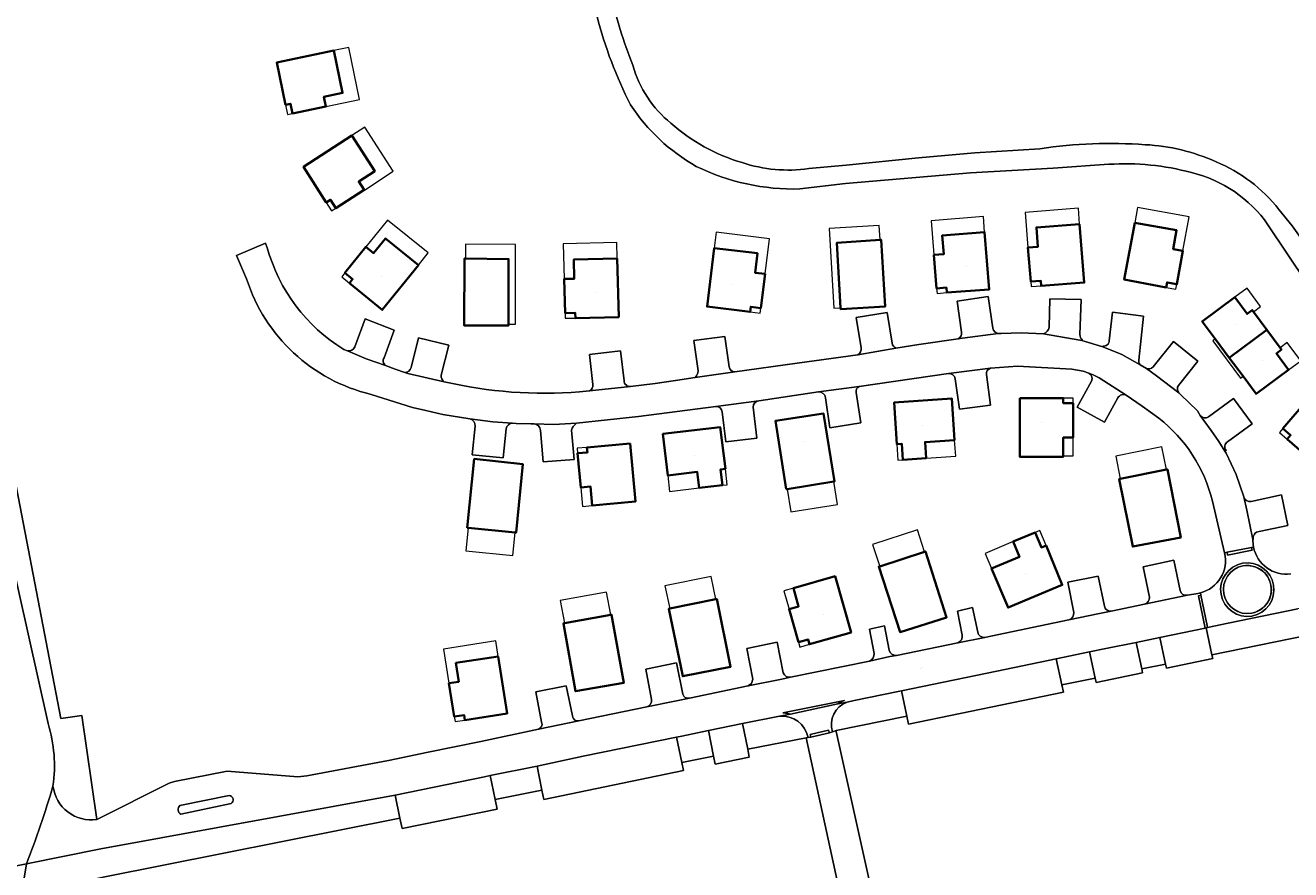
# Model space of a CAD drawing. Header units: metres. Extents: x 200176 to 205485, y 394066 to 399855.
# Tile 199 of 230: x 201461 to 201666, y 398154 to 398291. Entities that reach past the tile are written whole.
import ezdxf
from ezdxf.enums import TextEntityAlignment as Align

# ---------------------------------------------------------------- set-up
doc = ezdxf.new("R2010")
doc.units = ezdxf.units.M
for name, color, linetype, lineweight in [('B-WE-OG-BEBOUWING-GV', 7, 'Continuous', 35), ('B-WE-OG-BEBOUWING-T18', 10, 'Continuous', 18), ('B-WE-OG-BEBOUWING_LUIFEL-GV', 7, 'Continuous', 18), ('B-WE-OG-TERREIN_CULTUURSCHEIDING-GV', 7, 'Continuous', 18), ('B-WE-OG-TERREIN_ERF-GV', 7, 'Continuous', 18), ('B-WE-OG-TOPOGRAFIE-T18', 10, 'Continuous', 18), ('B-WE-OG-WATER-GV', 130, 'Continuous', 18), ('B-WE-OG-WATER_SLOOT-GV', 120, 'Continuous', 18), ('B-WE-OG-WEG-GV', 7, 'Continuous', 18), ('B-WE-VH-GOOT-G', 170, 'Continuous', 18), ('B-WE-VH-VERHARDING_ASFALT-GV', 252, 'Continuous', 18), ('B-WE-VH-VERHARDING_FUNDERING_ZAND-GV', 7, 'Continuous', 18), ('B-WE-VH-VERHARDING_SIERBESTRATING-GV', 252, 'Continuous', 18), ('B-WE-VH-VERHARDING_STRAATBAKSTEEN-GV', 252, 'Continuous', 18)]:
    doc.layers.add(name, color=color, linetype=linetype, lineweight=lineweight)
doc.styles.add('NLCS-ISO-M20-T18', font='NLCS-ISO.ttf', dxfattribs={"height": 0.036})

msp = doc.modelspace()

# ---------------------------------------------------------------- linework, layer by layer
at = {"layer": 'B-WE-OG-BEBOUWING-GV', "flags": 128}
for points in [[(201503.033, 398278.178), (201503.816, 398278.341), (201504.142, 398276.775), (201509.581, 398277.905), (201509.25, 398279.49), (201512.268, 398280.102), (201510.877, 398286.965), (201501.615, 398285.027)], [(201513.784, 398273.198), (201505.953, 398268.138), (201509.63, 398262.354), (201510.31, 398262.793), (201511.178, 398261.449), (201515.769, 398264.413), (201514.887, 398265.747), (201517.489, 398267.414)], [(201608.092, 398253.848), (201608.534, 398248.433), (201610.129, 398248.554), (201610.19, 398247.745), (201617.047, 398248.262), (201616.307, 398257.554), (201609.452, 398257.027), (201609.689, 398253.971)], [(201631.705, 398258.845), (201624.709, 398258.307), (201624.951, 398255.188), (201623.321, 398255.063), (201623.772, 398249.537), (201625.4, 398249.66), (201625.462, 398248.835), (201632.46, 398249.362)], [(201640.62, 398259.076), (201638.941, 398249.848), (201645.728, 398248.597), (201645.877, 398249.404), (201647.451, 398249.114), (201648.449, 398254.501), (201646.865, 398254.787), (201647.417, 398257.848)], [(201524.567, 398252.211), (201519.226, 398256.54), (201517.297, 398254.158), (201516.053, 398255.166), (201512.652, 398250.93), (201513.893, 398249.921), (201513.382, 398249.292), (201518.717, 398244.954)], [(201592.972, 398245.264), (201592.983, 398245.083), (201600.182, 398245.495), (201599.536, 398256.301), (201599.37, 398256.29), (201592.376, 398255.826)], [(201580.736, 398250.78), (201579.108, 398250.978), (201579.491, 398254.122), (201572.508, 398254.972), (201571.342, 398245.493), (201578.316, 398244.618), (201578.42, 398245.447), (201580.037, 398245.245)], [(201539.183, 398242.612), (201539.185, 398253.19), (201532.176, 398253.261), (201532.009, 398253.262), (201531.971, 398242.437), (201539.182, 398242.43)], [(201556.769, 398253.289), (201549.748, 398253.123), (201549.823, 398249.993), (201548.188, 398249.954), (201548.344, 398244.406), (201549.978, 398244.443), (201549.997, 398243.615), (201557.02, 398243.77)], [(201655.941, 398237.201), (201662.036, 398241.719), (201659.873, 398244.637), (201659.665, 398244.918), (201658.831, 398244.301), (201656.836, 398246.992), (201651.574, 398243.091), (201653.677, 398240.255)], [(201655.941, 398237.201), (201658.177, 398234.184), (201660.298, 398231.323), (201665.568, 398235.208), (201663.573, 398237.899), (201664.409, 398238.518), (201664.2, 398238.799), (201662.036, 398241.719)], [(201668.252, 398229.923), (201664.637, 398225.709), (201665.871, 398224.637), (201665.328, 398224.012), (201670.634, 398219.402), (201676.851, 398226.621), (201671.539, 398231.221), (201669.489, 398228.852)], [(201603.039, 398220.661), (201606.831, 398220.91), (201606.66, 398223.524), (201611.449, 398223.839), (201611.007, 398230.574), (201601.677, 398229.962), (201602.071, 398223.203), (201602.869, 398223.255)], [(201622.012, 398230.647), (201622.01, 398221.147), (201629.05, 398221.145), (201629.05, 398221.284), (201629.051, 398224.245), (201630.651, 398224.245), (201630.652, 398229.845), (201629.052, 398229.845), (201629.052, 398230.645)], [(201584.16, 398215.869), (201584.318, 398215.895), (201591.85, 398217.114), (201592.008, 398217.14), (201590.226, 398228.146), (201582.41, 398226.958)], [(201570.042, 398216.084), (201573.817, 398216.523), (201573.517, 398219.105), (201574.311, 398219.198), (201573.48, 398225.917), (201564.192, 398224.837), (201564.972, 398218.132), (201569.74, 398218.687)], [(201558.847, 398223.319), (201551.868, 398222.666), (201551.943, 398221.86), (201550.34, 398221.71), (201550.858, 398216.164), (201552.451, 398216.313), (201552.738, 398213.247), (201559.747, 398213.901)], [(201532.469, 398209.639), (201532.629, 398209.623), (201540.223, 398208.881), (201540.382, 398208.866), (201541.466, 398219.963), (201533.605, 398220.807)], [(201645.763, 398219.061), (201638.282, 398217.562), (201638.125, 398217.53), (201640.316, 398206.598), (201648.082, 398208.077), (201645.92, 398219.093)], [(201624.479, 398208.88), (201620.915, 398207.383), (201621.947, 398204.925), (201617.445, 398203.035), (201620.103, 398196.703), (201628.873, 398200.386), (201626.254, 398206.756), (201625.503, 398206.441)], [(201599.317, 398203.383), (201599.165, 398203.334), (201602.615, 398192.731), (201610.156, 398195.105), (201606.724, 398205.794), (201606.572, 398205.744)], [(201586.154, 398191.088), (201587.702, 398191.53), (201587.925, 398190.752), (201594.665, 398192.678), (201592.084, 398201.779), (201585.315, 398199.845), (201586.162, 398196.883), (201584.623, 398196.444)], [(201572.904, 398198.109), (201572.747, 398198.076), (201565.276, 398196.528), (201565.119, 398196.496), (201567.381, 398185.578), (201575.138, 398187.108)], [(201548.207, 398194.153), (201548.05, 398194.124), (201550.032, 398183.152), (201557.825, 398184.482), (201555.873, 398195.537), (201555.716, 398195.509)], [(201537.48, 398188.783), (201530.64, 398187.733), (201531.109, 398184.683), (201529.516, 398184.439), (201530.371, 398179.037), (201531.962, 398179.279), (201532.085, 398178.473), (201538.929, 398179.512)]]:
    msp.add_lwpolyline(points, close=True, dxfattribs=at)
at = {"layer": 'B-WE-OG-BEBOUWING_LUIFEL-GV', "flags": 128}
for points in [[(201509.581, 398277.905), (201515.003, 398279.036), (201513.268, 398287.461), (201510.877, 398286.965), (201512.268, 398280.102), (201509.25, 398279.49)], [(201504.142, 398276.775), (201503.816, 398278.341), (201503.033, 398278.178), (201503.357, 398276.612)], [(201515.769, 398264.413), (201515.804, 398264.363), (201520.461, 398267.442), (201515.884, 398274.554), (201513.784, 398273.198), (201517.489, 398267.414), (201514.887, 398265.747)], [(201509.63, 398262.354), (201510.488, 398261.003), (201511.178, 398261.449), (201510.31, 398262.793)], [(201648.449, 398254.501), (201649.475, 398260.041), (201641.071, 398261.552), (201640.62, 398259.076), (201647.417, 398257.848), (201646.865, 398254.787)], [(201524.567, 398252.211), (201526.156, 398254.182), (201519.533, 398259.499), (201516.053, 398255.166), (201517.297, 398254.158), (201519.226, 398256.54)], [(201608.092, 398253.848), (201609.689, 398253.971), (201609.452, 398257.027), (201616.307, 398257.554), (201616.106, 398260.078), (201607.641, 398259.387)], [(201631.705, 398258.845), (201631.5, 398261.421), (201622.861, 398260.716), (201623.321, 398255.063), (201624.951, 398255.188), (201624.709, 398258.307)], [(201580.736, 398250.78), (201581.454, 398256.473), (201572.821, 398257.516), (201572.508, 398254.972), (201579.491, 398254.122), (201579.108, 398250.978)], [(201592.972, 398245.264), (201592.376, 398255.826), (201599.37, 398256.29), (201599.244, 398258.637), (201591.117, 398258.12), (201591.881, 398245.203)], [(201539.183, 398242.612), (201540.276, 398242.611), (201540.313, 398255.551), (201532.17, 398255.611), (201532.176, 398253.261), (201539.185, 398253.19)], [(201548.188, 398249.954), (201549.823, 398249.993), (201549.748, 398253.123), (201556.769, 398253.289), (201556.702, 398255.875), (201548.028, 398255.629)], [(201512.652, 398250.93), (201512.141, 398250.302), (201513.382, 398249.292), (201513.893, 398249.921)], [(201625.462, 398248.835), (201625.4, 398249.66), (201623.772, 398249.537), (201623.834, 398248.713)], [(201647.451, 398249.114), (201645.877, 398249.404), (201645.728, 398248.597), (201647.302, 398248.308)], [(201610.19, 398247.745), (201610.129, 398248.554), (201608.534, 398248.433), (201608.594, 398247.626)], [(201659.873, 398244.637), (201661.024, 398245.49), (201658.821, 398248.463), (201656.836, 398246.992), (201658.831, 398244.301), (201659.665, 398244.918)], [(201580.037, 398245.245), (201578.42, 398245.447), (201578.316, 398244.618), (201579.932, 398244.417)], [(201549.997, 398243.615), (201549.978, 398244.443), (201548.344, 398244.406), (201548.362, 398243.58)], [(201653.677, 398240.255), (201653.258, 398239.945), (201657.772, 398233.884), (201658.177, 398234.184), (201655.941, 398237.201)], [(201665.568, 398235.208), (201667.553, 398236.679), (201665.349, 398239.651), (201664.2, 398238.799), (201664.409, 398238.518), (201663.573, 398237.899)], [(201629.052, 398230.645), (201629.052, 398229.845), (201630.652, 398229.845), (201630.652, 398230.645)], [(201665.328, 398224.012), (201665.871, 398224.637), (201664.637, 398225.709), (201664.094, 398225.085)], [(201551.868, 398222.666), (201550.264, 398222.517), (201550.34, 398221.71), (201551.943, 398221.86)], [(201602.071, 398223.203), (201602.241, 398220.609), (201603.039, 398220.661), (201602.869, 398223.255)], [(201606.831, 398220.91), (201611.621, 398221.224), (201611.449, 398223.839), (201606.66, 398223.524)], [(201629.05, 398221.284), (201630.65, 398221.284), (201630.651, 398224.245), (201629.051, 398224.245)], [(201638.282, 398217.562), (201645.763, 398219.061), (201645.026, 398222.738), (201637.545, 398221.239)], [(201570.042, 398216.084), (201569.74, 398218.687), (201564.972, 398218.132), (201565.274, 398215.53)], [(201574.311, 398219.198), (201573.517, 398219.105), (201573.817, 398216.523), (201574.612, 398216.615)], [(201584.318, 398215.895), (201584.917, 398212.193), (201592.449, 398213.412), (201591.85, 398217.114)], [(201552.738, 398213.247), (201552.451, 398216.313), (201550.858, 398216.164), (201551.144, 398213.098)], [(201540.223, 398208.881), (201532.629, 398209.623), (201532.264, 398205.891), (201539.858, 398205.149)], [(201599.317, 398203.383), (201606.572, 398205.744), (201605.412, 398209.31), (201598.156, 398206.949)], [(201626.254, 398206.756), (201625.23, 398209.195), (201624.479, 398208.88), (201625.503, 398206.441)], [(201617.445, 398203.035), (201621.947, 398204.925), (201620.915, 398207.383), (201616.413, 398205.492)], [(201565.276, 398196.528), (201572.747, 398198.076), (201571.986, 398201.749), (201564.515, 398200.2)], [(201548.207, 398194.153), (201555.716, 398195.509), (201555.049, 398199.199), (201547.541, 398197.843)], [(201585.315, 398199.845), (201583.777, 398199.405), (201584.623, 398196.444), (201586.162, 398196.883)], [(201537.48, 398188.783), (201537.087, 398191.301), (201528.643, 398189.964), (201529.516, 398184.439), (201531.109, 398184.683), (201530.64, 398187.733)], [(201587.925, 398190.752), (201587.702, 398191.53), (201586.154, 398191.088), (201586.377, 398190.309)], [(201530.371, 398179.037), (201530.493, 398178.232), (201532.085, 398178.473), (201531.962, 398179.279)]]:
    msp.add_lwpolyline(points, close=True, dxfattribs=at)
at = {"layer": 'B-WE-OG-TERREIN_CULTUURSCHEIDING-GV', "flags": 128}
msp.add_lwpolyline([(201671.126, 398192.691), (201653.133, 398189.064), (201653.262, 398188.443), (201645.76, 398186.903), (201645.623, 398187.55), (201641.766, 398186.772), (201641.903, 398186.128), (201634.358, 398184.561), (201634.214, 398185.25), (201628.817, 398184.162), (201629.069, 398182.992), (201603.95, 398177.812), (201603.688, 398179.097), (201592.261, 398176.793), (201592.265, 398176.615), (201601.226, 398136.287)], dxfattribs=at)
at = {"layer": 'B-WE-OG-TERREIN_ERF-GV', "flags": 128}
for points in [[(201609.529, 398343.695), (201620.912, 398353.963), (201590.54, 398400.895), (201560.981, 398391.569), (201530.646, 398383.172), (201503.93, 398375.776), (201438.644, 398357.054), (201432.489, 398351.363), (201429.666, 398343.234), (201446.728, 398279.66), (201452.626, 398261.819), (201456.843, 398229.631), (201466.622, 398178.726), (201470.037, 398179.208), (201472.451, 398162.351), (201484.2, 398168.22), (201485.035, 398168.513), (201493.576, 398170.215), (201505.034, 398169.248), (201506.472, 398169.413), (201519.691, 398171.936), (201526.162, 398173.264), (201534.672, 398175.011), (201544.021, 398177.011)], [(201636.433, 398268.542), (201627.409, 398267.89), (201614.009, 398267.156), (201593.772, 398265.412), (201586.363, 398264.548)], [(201676.269, 398239.157), (201668.443, 398249.379), (201662.218, 398258.743)], [(201496.721, 398249.978), (201495.423, 398253.005), (201495.093, 398253.775), (201499.76, 398255.776), (201500.068, 398255.029)], [(201612.58, 398241.358), (201611.863, 398246.377), (201616.879, 398247.106), (201617.614, 398241.959)], [(201626.755, 398242.129), (201626.887, 398246.743), (201631.923, 398246.624), (201631.755, 398240.95)], [(201514.258, 398238.944), (201515.951, 398243.504), (201520.641, 398241.685), (201518.996, 398237.173)], [(201596.287, 398238.786), (201595.516, 398243.696), (201600.533, 398244.504), (201601.338, 398239.563)], [(201636.501, 398239.936), (201637.023, 398244.556), (201642.051, 398243.922), (201641.282, 398236.813)], [(201618.5, 398241.128), (201618.995, 398241.125), (201622.208, 398241.24), (201625.841, 398241.079)], [(201523.378, 398235.605), (201524.573, 398240.407), (201529.483, 398239.21), (201528.254, 398234.351)], [(201569.902, 398235.061), (201569.198, 398239.997), (201574.212, 398240.658), (201574.915, 398235.737)], [(201601.929, 398238.744), (201605.656, 398239.356), (201612.044, 398240.258)], [(201632.147, 398240.083), (201632.074, 398239.982), (201635.434, 398238.95), (201635.478, 398239.054)], [(201643.594, 398235.712), (201646.896, 398239.834), (201650.845, 398236.643), (201647.716, 398232.702)], [(201512.452, 398238.534), (201513.09, 398238.304)], [(201552.812, 398232.829), (201552.309, 398237.693), (201557.331, 398238.314), (201557.89, 398233.453)], [(201575.854, 398234.885), (201585.939, 398236.298), (201595.75, 398237.687)], [(201519.253, 398235.958), (201520.793, 398235.355), (201522.363, 398234.81)], [(201633.19, 398234.685), (201632.28, 398235.012), (201630.464, 398235.346), (201621.613, 398235.845), (201617.27, 398235.503)], [(201641.536, 398236.056), (201642.529, 398235.465)], [(201558.909, 398232.533), (201562.921, 398233.04), (201566.242, 398233.512), (201569.408, 398234.005)], [(201610.446, 398234.633), (201595.984, 398232.53)], [(201616.599, 398234.476), (201617.241, 398229.496), (201612.217, 398228.852), (201611.56, 398233.791)], [(201637.91, 398230.677), (201635.757, 398226.757), (201631.306, 398229.175), (201633.616, 398233.378)], [(201532.885, 398227.271), (201528.502, 398227.971), (201525.779, 398228.615), (201523.608, 398229.129), (201516.888, 398231.259)], [(201550.674, 398231.664), (201552.279, 398231.832)], [(201589.375, 398231.658), (201579.701, 398230.23)], [(201595.483, 398231.552), (201596.228, 398226.653), (201591.246, 398225.826), (201590.541, 398230.72)], [(201644.539, 398227.412), (201641.845, 398229.367), (201639.261, 398231.124)], [(201647.754, 398231.495), (201648.032, 398231.207), (201650.824, 398228.578), (201651.243, 398227.826)], [(201572.75, 398229.268), (201560.239, 398227.689), (201550.163, 398226.566)], [(201578.818, 398229.161), (201579.384, 398224.143), (201574.355, 398223.566), (201573.798, 398228.424)], [(201652.591, 398227.64), (201656.633, 398230.561), (201659.667, 398226.506), (201655.68, 398223.554)], [(201538.794, 398225.672), (201538.314, 398220.949), (201533.278, 398221.435), (201533.749, 398226.103)], [(201543.307, 398226.46), (201542.785, 398226.478), (201540.414, 398226.552), (201539.835, 398226.605)], [(201549.366, 398225.43), (201549.797, 398220.723), (201544.803, 398220.315), (201544.321, 398225.419)], [(201655.425, 398222.168), (201655.215, 398222.04), (201655.425, 398221.727), (201657.069, 398218.272), (201658.29, 398214.634)], [(201659.477, 398213.898), (201664.388, 398214.963), (201665.454, 398210.02), (201660.778, 398209.045)], [(201655.189, 398205.579), (201653.219, 398213.939)], [(201659.834, 398207.74), (201659.74, 398207.732), (201659.79, 398207.515), (201659.882, 398206.515)], [(201643.02, 398198.399), (201641.991, 398203.314), (201646.946, 398204.364), (201647.98, 398199.453)], [(201630.739, 398195.922), (201629.782, 398200.795), (201634.719, 398201.795), (201635.739, 398196.953)], [(201649.158, 398198.686), (201650.861, 398198.979)], [(201612.688, 398192.237), (201611.903, 398196.117), (201614.363, 398196.704), (201615.187, 398192.71)], [(201636.821, 398196.133), (201642.224, 398197.242)], [(201616.341, 398191.864), (201617.308, 398192.063), (201629.973, 398194.725)], [(201598.399, 398189.283), (201597.632, 398193.184), (201600.078, 398193.725), (201600.855, 398189.817)], [(201568.483, 398182.021), (201577.997, 398183.997), (201578.56, 398184.406), (201578.734, 398185.12), (201577.793, 398190.05), (201582.7, 398191.081), (201583.689, 398186.139)], [(201602.048, 398188.939), (201611.967, 398190.994)], [(201562.349, 398181.805), (201561.386, 398186.719), (201566.36, 398187.752), (201567.384, 398182.67)], [(201584.869, 398185.417), (201597.676, 398188.027)], [(201544.534, 398178.107), (201543.57, 398183.061), (201548.503, 398184.014), (201549.549, 398179.13)], [(201550.536, 398178.322), (201561.562, 398180.626)], [(201596.59, 398133.282), (201587.374, 398175.614), (201577.918, 398173.737), (201578.164, 398172.48), (201572.641, 398171.349), (201572.38, 398172.638), (201567.251, 398171.62), (201567.521, 398170.318), (201544.868, 398165.613), (201544.566, 398167.118), (201536.989, 398165.615), (201537.311, 398164.023), (201521.93, 398160.878), (201521.573, 398162.555), (201473.78, 398153.07), (201466.009, 398151.407), (201460.25, 398150.226)]]:
    msp.add_lwpolyline(points, dxfattribs=at)
at = {"layer": 'B-WE-OG-TERREIN_ERF-GV'}
for points in [[(201558.939, 398278.159, -0.0544785), (201553.506, 398292.502)], [(201569.588, 398268.208, -0.1182515), (201558.939, 398278.159)], [(201586.363, 398264.548, -0.1214946), (201569.588, 398268.208)], [(201649.803, 398267.209, 0.0806914), (201636.433, 398268.542)], [(201662.218, 398258.743, 0.1821429), (201649.803, 398267.209)], [(201500.068, 398255.029, 0.1890878), (201512.452, 398238.534)], [(201516.888, 398231.259, -0.2624595), (201496.721, 398249.978)], [(201612.044, 398240.258, 0.307739), (201612.58, 398241.358)], [(201617.614, 398241.959, 0.2882776), (201618.5, 398241.128)], [(201625.841, 398241.079, 0.2872023), (201626.755, 398242.129)], [(201601.338, 398239.563, 0.2640366), (201601.929, 398238.744)], [(201631.755, 398240.95, 0.242237), (201632.147, 398240.083)], [(201635.478, 398239.054, 0.4236713), (201636.501, 398239.936)], [(201513.09, 398238.304, 0.3265805), (201514.258, 398238.944)], [(201518.996, 398237.173, 0.4567243), (201519.253, 398235.958)], [(201595.75, 398237.687, 0.3082311), (201596.287, 398238.786)], [(201522.363, 398234.81, 0.3359182), (201523.378, 398235.605)], [(201569.408, 398234.005, 0.1703802), (201569.902, 398235.061)], [(201574.915, 398235.737, 0.3835745), (201575.854, 398234.885)], [(201617.27, 398235.503, 0.3827704), (201616.599, 398234.476)], [(201641.282, 398236.813, 0.2506915), (201641.536, 398236.056)], [(201642.529, 398235.465, 0.3277116), (201643.594, 398235.712)], [(201528.254, 398234.351, 0.2702419), (201528.762, 398233.308)], [(201528.762, 398233.308, 0.0780384), (201550.674, 398231.664)], [(201552.279, 398231.832, 0.3478325), (201552.812, 398232.829)], [(201557.89, 398233.453, 0.4244189), (201558.909, 398232.533)], [(201611.56, 398233.791, 0.3620712), (201610.446, 398234.633)], [(201633.616, 398233.378, 0.4115498), (201633.19, 398234.685)], [(201590.541, 398230.72, 0.3621381), (201589.375, 398231.658)], [(201595.984, 398232.53, 0.3402478), (201595.483, 398231.552)], [(201639.261, 398231.124, 0.4151121), (201637.91, 398230.677)], [(201647.716, 398232.702, 0.3214787), (201647.754, 398231.495)], [(201573.798, 398228.424, 0.384863), (201572.75, 398229.268)], [(201579.701, 398230.23, 0.3811044), (201578.818, 398229.161)], [(201533.749, 398226.103, 0.3986811), (201532.885, 398227.271)], [(201653.219, 398213.939, 0.1663592), (201644.539, 398227.412)], [(201651.243, 398227.826, 0.4123909), (201652.591, 398227.64)], [(201539.835, 398226.605, 0.3850167), (201538.794, 398225.672)], [(201544.321, 398225.419, 0.3975686), (201543.307, 398226.46)], [(201550.163, 398226.566, 0.1889127), (201549.366, 398225.43)], [(201655.68, 398223.554, 0.4494153), (201655.425, 398222.168)], [(201658.29, 398214.634, 0.3778816), (201659.477, 398213.898)], [(201660.778, 398209.045, 0.4415023), (201659.834, 398207.74)], [(201659.882, 398206.515, 0.4006267), (201665.928, 398202.164)], [(201651.268, 398199.069, 0.4062831), (201655.189, 398205.579)], [(201642.224, 398197.242, 0.3559116), (201643.02, 398198.399)], [(201647.98, 398199.453, 0.4046999), (201649.158, 398198.686)], [(201650.861, 398198.979, 0.0192577), (201651.268, 398199.069)], [(201629.973, 398194.725, 0.3724426), (201630.739, 398195.922)], [(201635.739, 398196.953, 0.4171307), (201636.821, 398196.133)], [(201611.967, 398190.994, 0.3514008), (201612.688, 398192.237)], [(201615.187, 398192.71, 0.389991), (201616.341, 398191.864)], [(201600.855, 398189.817, 0.3741524), (201602.048, 398188.939)], [(201597.676, 398188.027, 0.3208662), (201598.399, 398189.283)], [(201583.689, 398186.139, 0.398465), (201584.869, 398185.417)], [(201561.562, 398180.626, 0.3997263), (201562.349, 398181.805)], [(201567.384, 398182.67, 0.377587), (201568.483, 398182.021)], [(201544.021, 398177.011, 0.4295838), (201544.534, 398178.107)], [(201549.549, 398179.13, 0.4160742), (201550.536, 398178.322)]]:
    msp.add_lwpolyline(points, format="xyb", dxfattribs=at)
at = {"layer": 'B-WE-OG-TERREIN_ERF-GV', "flags": 128}
for points in [[(201504.142, 398276.775), (201503.816, 398278.341), (201503.033, 398278.178), (201501.615, 398285.027), (201510.877, 398286.965), (201512.268, 398280.102), (201509.25, 398279.49), (201509.581, 398277.905)], [(201509.63, 398262.354), (201505.953, 398268.138), (201513.784, 398273.198), (201517.489, 398267.414), (201514.887, 398265.747), (201515.769, 398264.413), (201511.178, 398261.449), (201510.31, 398262.793)], [(201608.534, 398248.433), (201608.092, 398253.848), (201609.689, 398253.971), (201609.452, 398257.027), (201616.307, 398257.554), (201617.047, 398248.262), (201610.19, 398247.745), (201610.129, 398248.554)], [(201623.321, 398255.063), (201624.951, 398255.188), (201624.709, 398258.307), (201631.705, 398258.845), (201632.46, 398249.362), (201625.462, 398248.835), (201625.4, 398249.66), (201623.772, 398249.537)], [(201645.728, 398248.597), (201638.941, 398249.848), (201640.62, 398259.076), (201647.417, 398257.848), (201646.865, 398254.787), (201648.449, 398254.501), (201647.451, 398249.114), (201645.877, 398249.404)], [(201516.053, 398255.166), (201517.297, 398254.158), (201519.226, 398256.54), (201524.567, 398252.211), (201518.717, 398244.954), (201513.382, 398249.292), (201513.893, 398249.921), (201512.652, 398250.93)], [(201592.983, 398245.083), (201592.972, 398245.264), (201592.376, 398255.826), (201599.37, 398256.29), (201599.536, 398256.301), (201600.182, 398245.495)], [(201572.508, 398254.972), (201579.491, 398254.122), (201579.108, 398250.978), (201580.736, 398250.78), (201580.037, 398245.245), (201578.42, 398245.447), (201578.316, 398244.618), (201571.342, 398245.493)], [(201532.176, 398253.261), (201539.185, 398253.19), (201539.183, 398242.612), (201539.182, 398242.43), (201531.971, 398242.437), (201532.009, 398253.262)], [(201548.188, 398249.954), (201549.823, 398249.993), (201549.748, 398253.123), (201556.769, 398253.289), (201557.02, 398243.77), (201549.997, 398243.615), (201549.978, 398244.443), (201548.344, 398244.406)], [(201658.177, 398234.184), (201655.941, 398237.201), (201653.677, 398240.255), (201651.574, 398243.091), (201656.836, 398246.992), (201658.831, 398244.301), (201659.665, 398244.918), (201659.873, 398244.637), (201662.036, 398241.719), (201664.2, 398238.799), (201664.409, 398238.518), (201663.573, 398237.899), (201665.568, 398235.208), (201660.298, 398231.323)], [(201664.637, 398225.709), (201668.252, 398229.923), (201669.489, 398228.852), (201671.539, 398231.221), (201676.851, 398226.621), (201670.634, 398219.402), (201665.328, 398224.012), (201665.871, 398224.637)], [(201606.831, 398220.91), (201603.039, 398220.661), (201602.869, 398223.255), (201602.071, 398223.203), (201601.677, 398229.962), (201611.007, 398230.574), (201611.449, 398223.839), (201606.66, 398223.524)], [(201629.05, 398221.284), (201629.05, 398221.145), (201622.01, 398221.147), (201622.012, 398230.647), (201629.052, 398230.645), (201629.052, 398229.845), (201630.652, 398229.845), (201630.651, 398224.245), (201629.051, 398224.245)], [(201584.318, 398215.895), (201584.16, 398215.869), (201582.41, 398226.958), (201590.226, 398228.146), (201592.008, 398217.14), (201591.85, 398217.114)], [(201573.817, 398216.523), (201570.042, 398216.084), (201569.74, 398218.687), (201564.972, 398218.132), (201564.192, 398224.837), (201573.48, 398225.917), (201574.311, 398219.198), (201573.517, 398219.105)], [(201551.868, 398222.666), (201558.847, 398223.319), (201559.747, 398213.901), (201552.738, 398213.247), (201552.451, 398216.313), (201550.858, 398216.164), (201550.34, 398221.71), (201551.943, 398221.86)], [(201532.629, 398209.623), (201532.469, 398209.639), (201533.605, 398220.807), (201541.466, 398219.963), (201540.382, 398208.866), (201540.223, 398208.881)], [(201638.282, 398217.562), (201645.763, 398219.061), (201645.92, 398219.093), (201648.082, 398208.077), (201640.316, 398206.598), (201638.125, 398217.53)], [(201620.915, 398207.383), (201624.479, 398208.88), (201625.503, 398206.441), (201626.254, 398206.756), (201628.873, 398200.386), (201620.103, 398196.703), (201617.445, 398203.035), (201621.947, 398204.925)], [(201606.724, 398205.794), (201610.156, 398195.105), (201602.615, 398192.731), (201599.165, 398203.334), (201599.317, 398203.383), (201606.572, 398205.744)], [(201587.925, 398190.752), (201587.702, 398191.53), (201586.154, 398191.088), (201584.623, 398196.444), (201586.162, 398196.883), (201585.315, 398199.845), (201592.084, 398201.779), (201594.665, 398192.678)], [(201572.747, 398198.076), (201572.904, 398198.109), (201575.138, 398187.108), (201567.381, 398185.578), (201565.119, 398196.496), (201565.276, 398196.528)], [(201555.873, 398195.537), (201557.825, 398184.482), (201550.032, 398183.152), (201548.05, 398194.124), (201548.207, 398194.153), (201555.716, 398195.509)], [(201529.516, 398184.439), (201531.109, 398184.683), (201530.64, 398187.733), (201537.48, 398188.783), (201538.929, 398179.512), (201532.085, 398178.473), (201531.962, 398179.279), (201530.371, 398179.037)]]:
    msp.add_lwpolyline(points, close=True, dxfattribs=at)
at = {"layer": 'B-WE-OG-WATER-GV'}
for points in [[(201555.663, 398296.375, 0.0428914), (201559.328, 398284.588)], [(201559.328, 398284.588, 0.1594726), (201565.479, 398275.213)], [(201565.479, 398275.213, 0.1130711), (201577.009, 398268.823)], [(201625.272, 398271.067, -0.0546058), (201642.322, 398271.712)], [(201642.322, 398271.712, -0.0955537), (201653.8, 398268.939)], [(201577.009, 398268.823, 0.115996), (201587.821, 398267.837)], [(201653.8, 398268.939, -0.1265541), (201663.992, 398261.241)]]:
    msp.add_lwpolyline(points, format="xyb", dxfattribs=at)
at = {"layer": 'B-WE-OG-WATER-GV', "flags": 128}
for points in [[(201587.821, 398267.837), (201593.864, 398268.414), (201605.604, 398269.569), (201614.728, 398270.39), (201625.272, 398271.067)], [(201663.992, 398261.241), (201666.125, 398258.548), (201672.796, 398249.274), (201679.124, 398240.85)]]:
    msp.add_lwpolyline(points, dxfattribs=at)
at = {"layer": 'B-WE-OG-WATER_SLOOT-GV'}
for points in [[(201559.328, 398284.588, -0.0428914), (201555.663, 398296.375)], [(201553.506, 398292.502, 0.0544785), (201558.939, 398278.159)], [(201565.479, 398275.213, -0.1594726), (201559.328, 398284.588)], [(201558.939, 398278.159, 0.1182515), (201569.588, 398268.208)], [(201577.009, 398268.823, -0.1130711), (201565.479, 398275.213)], [(201642.322, 398271.712, 0.0546058), (201625.272, 398271.067)], [(201653.8, 398268.939, 0.0955537), (201642.322, 398271.712)], [(201569.588, 398268.208, 0.1214946), (201586.363, 398264.548)], [(201587.821, 398267.837, -0.115996), (201577.009, 398268.823)], [(201636.433, 398268.542, -0.0806914), (201649.803, 398267.209)], [(201663.992, 398261.241, 0.1265541), (201653.8, 398268.939)], [(201649.803, 398267.209, -0.1821429), (201662.218, 398258.743)]]:
    msp.add_lwpolyline(points, format="xyb", dxfattribs=at)
at = {"layer": 'B-WE-OG-WATER_SLOOT-GV', "flags": 128}
for points in [[(201625.272, 398271.067), (201614.728, 398270.39), (201605.604, 398269.569), (201593.864, 398268.414), (201587.821, 398267.837)], [(201586.363, 398264.548), (201593.772, 398265.412), (201614.009, 398267.156), (201627.409, 398267.89), (201636.433, 398268.542)], [(201679.124, 398240.85), (201672.796, 398249.274), (201666.125, 398258.548), (201663.992, 398261.241)], [(201662.218, 398258.743), (201668.443, 398249.379), (201676.269, 398239.157)]]:
    msp.add_lwpolyline(points, dxfattribs=at)
at = {"layer": 'B-WE-OG-WEG-GV', "flags": 128}
for points in [[(201472.451, 398162.351), (201470.037, 398179.208), (201466.622, 398178.726), (201456.843, 398229.631), (201452.626, 398261.819), (201446.728, 398279.66), (201429.666, 398343.234), (201432.489, 398351.363), (201438.644, 398357.054), (201503.93, 398375.776), (201530.646, 398383.172), (201560.981, 398391.569), (201590.54, 398400.895), (201606.768, 398410.09), (201612.27, 398412.481), (201634.755, 398419.801), (201634.348, 398421.312)], [(201427.975, 398339.108), (201444.024, 398269.689), (201464.55, 398177.895)], [(201603.688, 398179.097), (201602.848, 398183.223), (201602.284, 398183.094), (201595.152, 398181.643), (201594.024, 398181.392)], [(201583.046, 398179.103), (201577.102, 398177.915), (201577.918, 398173.737), (201587.374, 398175.614), (201587.695, 398175.659)], [(201591.641, 398176.547), (201592.261, 398176.793), (201603.688, 398179.097)]]:
    msp.add_lwpolyline(points, dxfattribs=at)
for points in [[(201652.225, 398193.414), (201653.133, 398189.064), (201671.126, 398192.691), (201670.299, 398197.154), (201667.402, 398196.567), (201667.059, 398196.496), (201655.755, 398194.15), (201652.427, 398193.456)], [(201640.855, 398191.047), (201641.766, 398186.772), (201645.623, 398187.55), (201644.708, 398191.869)], [(201634.214, 398185.25), (201633.325, 398189.509), (201627.908, 398188.375), (201628.817, 398184.162)], [(201567.251, 398171.62), (201572.38, 398172.638), (201571.544, 398176.772), (201567.257, 398175.852), (201566.406, 398175.703)], [(201544.566, 398167.118), (201543.787, 398171.003), (201536.208, 398169.479), (201536.989, 398165.615)], [(201460.25, 398150.226), (201466.009, 398151.407), (201473.78, 398153.07), (201521.573, 398162.555), (201520.776, 398166.305), (201473.131, 398157.599), (201461.049, 398155.174)], [(201461.049, 398155.174), (201401.211, 398143.266), (201370.359, 398136.741), (201370.691, 398135.319), (201387.463, 398139.113), (201430.908, 398147.697), (201431.423, 398144.449), (201460.25, 398150.226)]]:
    msp.add_lwpolyline(points, close=True, dxfattribs=at)
at = {"layer": 'B-WE-OG-WEG-GV'}
for points in [[(201594.024, 398181.392, 0.3935238), (201591.641, 398176.547)], [(201464.55, 398177.895, -0.1120517), (201465.354, 398167.764)], [(201587.695, 398175.659, 0.3824324), (201583.046, 398179.103)], [(201465.354, 398167.764, 0.4177513), (201472.451, 398162.351)]]:
    msp.add_lwpolyline(points, format="xyb", dxfattribs=at)
at = {"layer": 'B-WE-VH-GOOT-G', "flags": 128}
for points in [[(201649.158, 398198.686), (201642.224, 398197.242)], [(201650.861, 398198.979), (201649.158, 398198.686)], [(201636.821, 398196.133), (201634.917, 398195.742), (201629.973, 398194.725)], [(201642.224, 398197.242), (201636.821, 398196.133)], [(201629.973, 398194.725), (201617.308, 398192.063), (201616.341, 398191.864)], [(201616.341, 398191.864), (201611.967, 398190.994)], [(201644.708, 398191.869), (201640.855, 398191.047)], [(201652.042, 398193.376), (201644.708, 398191.869)], [(201611.967, 398190.994), (201602.048, 398188.939)], [(201640.855, 398191.047), (201635.947, 398190.081), (201633.325, 398189.509)], [(201597.676, 398188.027), (201584.869, 398185.417)], [(201602.048, 398188.939), (201600.972, 398188.759), (201597.676, 398188.027)], [(201627.908, 398188.375), (201618.297, 398186.392), (201602.848, 398183.223)], [(201633.325, 398189.509), (201627.908, 398188.375)], [(201577.997, 398183.997), (201568.483, 398182.021)], [(201584.869, 398185.417), (201583.424, 398185.109), (201577.997, 398183.997)], [(201568.483, 398182.021), (201566.399, 398181.595), (201561.562, 398180.626)], [(201602.848, 398183.223), (201602.284, 398183.094), (201595.152, 398181.643), (201594.024, 398181.392)], [(201561.562, 398180.626), (201550.536, 398178.322)], [(201550.536, 398178.322), (201544.021, 398177.011)], [(201577.102, 398177.915), (201571.544, 398176.772)], [(201583.046, 398179.103), (201577.102, 398177.915)], [(201544.021, 398177.011), (201534.672, 398175.011), (201526.162, 398173.264)], [(201566.406, 398175.703), (201551.264, 398172.603), (201543.787, 398171.003)], [(201571.544, 398176.772), (201567.257, 398175.852), (201566.406, 398175.703)], [(201526.162, 398173.264), (201519.691, 398171.936)], [(201536.208, 398169.479), (201535.251, 398169.281), (201520.776, 398166.305)], [(201543.787, 398171.003), (201536.208, 398169.479)]]:
    msp.add_lwpolyline(points, dxfattribs=at)
at = {"layer": 'B-WE-VH-GOOT-G'}
msp.add_lwpolyline([(201650.861, 398198.979, 0.0192577), (201651.268, 398199.069)], format="xyb", dxfattribs=at)
at = {"layer": 'B-WE-VH-VERHARDING_ASFALT-GV', "flags": 128}
for points in [[(201464.55, 398177.895), (201444.024, 398269.689), (201427.975, 398339.108)], [(201500.068, 398255.029), (201499.76, 398255.776), (201495.093, 398253.775), (201495.423, 398253.005), (201496.721, 398249.978)], [(201653.219, 398213.939), (201655.189, 398205.579), (201655.628, 398205.656), (201659.57, 398206.449), (201659.882, 398206.515), (201659.79, 398207.515), (201659.74, 398207.732), (201658.776, 398212.499), (201658.29, 398214.634), (201657.069, 398218.272), (201655.425, 398221.727), (201655.215, 398222.04), (201654.247, 398223.605), (201653.03, 398225.419), (201651.243, 398227.826), (201650.824, 398228.578), (201648.032, 398231.207), (201647.754, 398231.495), (201644.134, 398234.266), (201642.529, 398235.465), (201641.536, 398236.056), (201638.542, 398237.695), (201635.434, 398238.95), (201632.074, 398239.982), (201626.755, 398240.924), (201625.841, 398241.079), (201622.208, 398241.24), (201618.995, 398241.125), (201618.5, 398241.128), (201612.709, 398240.343), (201612.044, 398240.258), (201605.656, 398239.356), (201601.929, 398238.744), (201595.75, 398237.687), (201585.939, 398236.298), (201575.854, 398234.885), (201569.408, 398234.005), (201566.242, 398233.512), (201562.921, 398233.04), (201558.909, 398232.533), (201552.279, 398231.832), (201550.674, 398231.664)], [(201528.762, 398233.308), (201522.855, 398234.648), (201522.363, 398234.81), (201520.793, 398235.355), (201519.253, 398235.958), (201516.077, 398237.036), (201513.09, 398238.304), (201512.452, 398238.534)], [(201550.163, 398226.566), (201560.239, 398227.689), (201572.75, 398229.268), (201579.701, 398230.23), (201589.375, 398231.658), (201595.984, 398232.53), (201610.446, 398234.633), (201617.27, 398235.503), (201621.613, 398235.845), (201630.464, 398235.346), (201632.28, 398235.012), (201633.19, 398234.685), (201634.029, 398234.386), (201634.872, 398233.938), (201639.261, 398231.124), (201641.845, 398229.367), (201644.539, 398227.412)], [(201516.888, 398231.259), (201523.608, 398229.129), (201525.779, 398228.615), (201528.502, 398227.971), (201532.885, 398227.271), (201536.645, 398226.811), (201539.835, 398226.605), (201540.414, 398226.552), (201542.785, 398226.478), (201543.307, 398226.46), (201546.531, 398226.394), (201550.163, 398226.566)], [(201461.049, 398155.174), (201473.131, 398157.599), (201520.776, 398166.305), (201535.251, 398169.281), (201536.208, 398169.479), (201543.787, 398171.003), (201551.264, 398172.603), (201566.406, 398175.703), (201567.257, 398175.852), (201571.544, 398176.772), (201577.102, 398177.915), (201583.046, 398179.103), (201584.853, 398179.436), (201584.399, 398179.54), (201583.615, 398179.641), (201584.162, 398179.752), (201593.58, 398181.647), (201593.028, 398181.413), (201592.531, 398181.075), (201594.024, 398181.392), (201595.152, 398181.643), (201602.284, 398183.094), (201602.848, 398183.223), (201618.297, 398186.392), (201627.908, 398188.375), (201633.325, 398189.509), (201635.947, 398190.081), (201640.855, 398191.047), (201644.708, 398191.869), (201652.042, 398193.376), (201650.948, 398198.592), (201651.343, 398198.707), (201651.268, 398199.069)], [(201650.861, 398198.979), (201649.158, 398198.686), (201642.224, 398197.242), (201636.821, 398196.133), (201634.917, 398195.742), (201629.973, 398194.725), (201617.308, 398192.063), (201616.341, 398191.864), (201611.967, 398190.994), (201602.048, 398188.939), (201600.972, 398188.759), (201597.676, 398188.027), (201584.869, 398185.417), (201583.424, 398185.109), (201577.997, 398183.997), (201568.483, 398182.021), (201566.399, 398181.595), (201561.562, 398180.626), (201550.536, 398178.322), (201544.021, 398177.011), (201534.672, 398175.011), (201526.162, 398173.264), (201519.691, 398171.936), (201506.472, 398169.413), (201505.034, 398169.248), (201493.576, 398170.215), (201485.035, 398168.513), (201484.2, 398168.22), (201472.451, 398162.351)], [(201601.226, 398136.287), (201592.265, 398176.615), (201592.261, 398176.793), (201591.641, 398176.547), (201591.152, 398176.378), (201588.153, 398175.711), (201587.695, 398175.659), (201587.374, 398175.614), (201596.59, 398133.282)], [(201485.917, 398164.604), (201493.905, 398166.222)], [(201494.211, 398164.945), (201486.073, 398163.221)], [(201365.735, 398135.763), (201370.359, 398136.741), (201401.211, 398143.266), (201461.049, 398155.174)]]:
    msp.add_lwpolyline(points, dxfattribs=at)
at = {"layer": 'B-WE-VH-VERHARDING_ASFALT-GV'}
for points in [[(201512.452, 398238.534, -0.1890878), (201500.068, 398255.029)], [(201496.721, 398249.978, 0.2624595), (201516.888, 398231.259)], [(201550.674, 398231.664, -0.0780384), (201528.762, 398233.308)], [(201644.539, 398227.412, -0.1663592), (201653.219, 398213.939)], [(201651.268, 398199.069, -0.0192577), (201650.861, 398198.979)], [(201465.354, 398167.764, 0.1120517), (201464.55, 398177.895)], [(201465.354, 398167.764, -0.0219842), (201461.049, 398155.174)], [(201461.049, 398155.174, 0.0219842), (201465.354, 398167.764)], [(201472.451, 398162.351, -0.4177513), (201465.354, 398167.764)], [(201493.905, 398166.222, -0.724979), (201494.211, 398164.945)], [(201486.073, 398163.221, -0.5350308), (201485.917, 398164.604)]]:
    msp.add_lwpolyline(points, format="xyb", dxfattribs=at)
at = {"layer": 'B-WE-VH-VERHARDING_FUNDERING_ZAND-GV', "flags": 128}
for points in [[(201493.905, 398166.222), (201485.917, 398164.604)], [(201486.073, 398163.221), (201494.211, 398164.945)]]:
    msp.add_lwpolyline(points, dxfattribs=at)
at = {"layer": 'B-WE-VH-VERHARDING_FUNDERING_ZAND-GV'}
for points in [[(201494.211, 398164.945, 0.724979), (201493.905, 398166.222)], [(201485.917, 398164.604, 0.5350308), (201486.073, 398163.221)]]:
    msp.add_lwpolyline(points, format="xyb", dxfattribs=at)
at = {"layer": 'B-WE-VH-VERHARDING_SIERBESTRATING-GV', "flags": 128}
for points in [[(201655.628, 398205.656), (201655.659, 398205.218), (201659.654, 398206.002), (201659.57, 398206.449)], [(201652.042, 398193.376), (201652.225, 398193.414), (201652.427, 398193.456), (201652.342, 398193.822), (201651.343, 398198.707), (201650.948, 398198.592)], [(201593.58, 398181.647), (201584.162, 398179.752), (201583.615, 398179.641), (201584.399, 398179.54), (201584.853, 398179.436), (201592.531, 398181.075), (201593.028, 398181.413)], [(201591.152, 398176.378), (201591.022, 398176.846), (201588.059, 398176.143), (201588.153, 398175.711)]]:
    msp.add_lwpolyline(points, close=True, dxfattribs=at)
at = {"layer": 'B-WE-VH-VERHARDING_SIERBESTRATING-GV'}
for points in [[(201658.111, 398203.881, 0.9927825), (201659.628, 398195.314)], [(201659.587, 398195.785, -0.9885396), (201658.14, 398203.454)], [(201659.628, 398195.314, 0.9932353), (201658.111, 398203.881)], [(201658.14, 398203.454, -1), (201659.587, 398195.785)]]:
    msp.add_lwpolyline(points, format="xyb", dxfattribs=at)
at = {"layer": 'B-WE-VH-VERHARDING_STRAATBAKSTEEN-GV', "flags": 128}
for points in [[(201617.614, 398241.959), (201616.879, 398247.106), (201611.863, 398246.377), (201612.58, 398241.358)], [(201631.755, 398240.95), (201631.923, 398246.624), (201626.887, 398246.743), (201626.755, 398242.129)], [(201518.996, 398237.173), (201520.641, 398241.685), (201515.951, 398243.504), (201514.258, 398238.944)], [(201601.338, 398239.563), (201600.533, 398244.504), (201595.516, 398243.696), (201596.287, 398238.786)], [(201641.282, 398236.813), (201642.051, 398243.922), (201637.023, 398244.556), (201636.501, 398239.936)], [(201612.044, 398240.258), (201612.709, 398240.343), (201618.5, 398241.128)], [(201625.841, 398241.079), (201626.755, 398240.924), (201632.074, 398239.982), (201632.147, 398240.083)], [(201528.254, 398234.351), (201529.483, 398239.21), (201524.573, 398240.407), (201523.378, 398235.605)], [(201574.915, 398235.737), (201574.212, 398240.658), (201569.198, 398239.997), (201569.902, 398235.061)], [(201635.478, 398239.054), (201635.434, 398238.95)], [(201635.434, 398238.95), (201638.542, 398237.695), (201641.536, 398236.056)], [(201647.716, 398232.702), (201650.845, 398236.643), (201646.896, 398239.834), (201643.594, 398235.712)], [(201513.09, 398238.304), (201516.077, 398237.036), (201519.253, 398235.958)], [(201557.89, 398233.453), (201557.331, 398238.314), (201552.309, 398237.693), (201552.812, 398232.829)], [(201595.75, 398237.687), (201601.929, 398238.744)], [(201569.408, 398234.005), (201575.854, 398234.885)], [(201617.27, 398235.503), (201610.446, 398234.633)], [(201642.529, 398235.465), (201644.134, 398234.266), (201647.754, 398231.495)], [(201522.363, 398234.81), (201522.855, 398234.648), (201528.762, 398233.308)], [(201611.56, 398233.791), (201612.217, 398228.852), (201617.241, 398229.496), (201616.599, 398234.476)], [(201633.616, 398233.378), (201631.306, 398229.175), (201635.757, 398226.757), (201637.91, 398230.677)], [(201639.261, 398231.124), (201634.872, 398233.938), (201634.029, 398234.386), (201633.19, 398234.685)], [(201552.279, 398231.832), (201558.909, 398232.533)], [(201595.984, 398232.53), (201589.375, 398231.658)], [(201590.541, 398230.72), (201591.246, 398225.826), (201596.228, 398226.653), (201595.483, 398231.552)], [(201579.701, 398230.23), (201572.75, 398229.268)], [(201573.798, 398228.424), (201574.355, 398223.566), (201579.384, 398224.143), (201578.818, 398229.161)], [(201655.68, 398223.554), (201659.667, 398226.506), (201656.633, 398230.561), (201652.591, 398227.64)], [(201539.835, 398226.605), (201536.645, 398226.811), (201532.885, 398227.271)], [(201651.243, 398227.826), (201653.03, 398225.419), (201654.247, 398223.605), (201655.215, 398222.04)], [(201533.749, 398226.103), (201533.278, 398221.435), (201538.314, 398220.949), (201538.794, 398225.672)], [(201550.163, 398226.566), (201546.531, 398226.394), (201543.307, 398226.46)], [(201544.321, 398225.419), (201544.803, 398220.315), (201549.797, 398220.723), (201549.366, 398225.43)], [(201655.215, 398222.04), (201655.425, 398222.168)], [(201658.29, 398214.634), (201658.776, 398212.499), (201659.74, 398207.732), (201659.834, 398207.74)], [(201660.778, 398209.045), (201665.454, 398210.02), (201664.388, 398214.963), (201659.477, 398213.898)], [(201659.882, 398206.515), (201659.57, 398206.449), (201659.654, 398206.002), (201655.659, 398205.218), (201655.628, 398205.656), (201655.189, 398205.579)], [(201647.98, 398199.453), (201646.946, 398204.364), (201641.991, 398203.314), (201643.02, 398198.399)], [(201635.739, 398196.953), (201634.719, 398201.795), (201629.782, 398200.795), (201630.739, 398195.922)], [(201642.224, 398197.242), (201649.158, 398198.686)], [(201651.268, 398199.069), (201651.343, 398198.707), (201652.342, 398193.822), (201652.427, 398193.456), (201655.755, 398194.15), (201667.059, 398196.496)], [(201615.187, 398192.71), (201614.363, 398196.704), (201611.903, 398196.117), (201612.688, 398192.237)], [(201629.973, 398194.725), (201634.917, 398195.742), (201636.821, 398196.133)], [(201600.855, 398189.817), (201600.078, 398193.725), (201597.632, 398193.184), (201598.399, 398189.283)], [(201611.967, 398190.994), (201616.341, 398191.864)], [(201583.689, 398186.139), (201582.7, 398191.081), (201577.793, 398190.05), (201578.734, 398185.12), (201578.56, 398184.406), (201577.997, 398183.997)], [(201567.384, 398182.67), (201566.36, 398187.752), (201561.386, 398186.719), (201562.349, 398181.805)], [(201597.676, 398188.027), (201600.972, 398188.759), (201602.048, 398188.939)], [(201549.549, 398179.13), (201548.503, 398184.014), (201543.57, 398183.061), (201544.534, 398178.107)], [(201577.997, 398183.997), (201583.424, 398185.109), (201584.869, 398185.417)], [(201561.562, 398180.626), (201566.399, 398181.595), (201568.483, 398182.021)], [(201594.024, 398181.392), (201592.531, 398181.075), (201584.853, 398179.436), (201583.046, 398179.103)], [(201544.021, 398177.011), (201550.536, 398178.322)], [(201587.695, 398175.659), (201588.153, 398175.711)], [(201588.153, 398175.711), (201588.059, 398176.143), (201591.022, 398176.846), (201591.152, 398176.378), (201591.641, 398176.547)]]:
    msp.add_lwpolyline(points, dxfattribs=at)
at = {"layer": 'B-WE-VH-VERHARDING_STRAATBAKSTEEN-GV'}
for points in [[(201612.58, 398241.358, -0.307739), (201612.044, 398240.258)], [(201618.5, 398241.128, -0.2882776), (201617.614, 398241.959)], [(201626.755, 398242.129, -0.2872023), (201625.841, 398241.079)], [(201601.929, 398238.744, -0.2640366), (201601.338, 398239.563)], [(201632.147, 398240.083, -0.242237), (201631.755, 398240.95)], [(201636.501, 398239.936, -0.4236713), (201635.478, 398239.054)], [(201514.258, 398238.944, -0.3265805), (201513.09, 398238.304)], [(201519.253, 398235.958, -0.4567243), (201518.996, 398237.173)], [(201596.287, 398238.786, -0.3082311), (201595.75, 398237.687)], [(201523.378, 398235.605, -0.3359182), (201522.363, 398234.81)], [(201569.902, 398235.061, -0.1703802), (201569.408, 398234.005)], [(201575.854, 398234.885, -0.3835745), (201574.915, 398235.737)], [(201616.599, 398234.476, -0.3827704), (201617.27, 398235.503)], [(201641.536, 398236.056, -0.2506915), (201641.282, 398236.813)], [(201643.594, 398235.712, -0.3277116), (201642.529, 398235.465)], [(201528.762, 398233.308, -0.2702419), (201528.254, 398234.351)], [(201552.812, 398232.829, -0.3478325), (201552.279, 398231.832)], [(201558.909, 398232.533, -0.4244189), (201557.89, 398233.453)], [(201610.446, 398234.633, -0.3620712), (201611.56, 398233.791)], [(201633.19, 398234.685, -0.4115498), (201633.616, 398233.378)], [(201589.375, 398231.658, -0.3621381), (201590.541, 398230.72)], [(201595.483, 398231.552, -0.3402478), (201595.984, 398232.53)], [(201637.91, 398230.677, -0.4151121), (201639.261, 398231.124)], [(201647.754, 398231.495, -0.3214787), (201647.716, 398232.702)], [(201572.75, 398229.268, -0.384863), (201573.798, 398228.424)], [(201578.818, 398229.161, -0.3811044), (201579.701, 398230.23)], [(201532.885, 398227.271, -0.3986811), (201533.749, 398226.103)], [(201652.591, 398227.64, -0.4123909), (201651.243, 398227.826)], [(201538.794, 398225.672, -0.3850167), (201539.835, 398226.605)], [(201543.307, 398226.46, -0.3975686), (201544.321, 398225.419)], [(201549.366, 398225.43, -0.1889127), (201550.163, 398226.566)], [(201655.425, 398222.168, -0.4494153), (201655.68, 398223.554)], [(201659.477, 398213.898, -0.3778816), (201658.29, 398214.634)], [(201659.834, 398207.74, -0.4415023), (201660.778, 398209.045)], [(201665.928, 398202.164, -0.4006267), (201659.882, 398206.515)], [(201655.189, 398205.579, -0.4062831), (201651.268, 398199.069)], [(201659.628, 398195.314, -0.9927825), (201658.111, 398203.881)], [(201658.14, 398203.454, 0.9885396), (201659.587, 398195.785)], [(201658.111, 398203.881, -0.9932353), (201659.628, 398195.314)], [(201659.587, 398195.785, 1), (201658.14, 398203.454)], [(201643.02, 398198.399, -0.3559116), (201642.224, 398197.242)], [(201649.158, 398198.686, -0.4046999), (201647.98, 398199.453)], [(201630.739, 398195.922, -0.3724426), (201629.973, 398194.725)], [(201636.821, 398196.133, -0.4171307), (201635.739, 398196.953)], [(201612.688, 398192.237, -0.3514008), (201611.967, 398190.994)], [(201616.341, 398191.864, -0.389991), (201615.187, 398192.71)], [(201602.048, 398188.939, -0.3741524), (201600.855, 398189.817)], [(201598.399, 398189.283, -0.3208662), (201597.676, 398188.027)], [(201584.869, 398185.417, -0.398465), (201583.689, 398186.139)], [(201562.349, 398181.805, -0.3997263), (201561.562, 398180.626)], [(201568.483, 398182.021, -0.377587), (201567.384, 398182.67)], [(201591.641, 398176.547, -0.3935238), (201594.024, 398181.392)], [(201544.534, 398178.107, -0.4295838), (201544.021, 398177.011)], [(201550.536, 398178.322, -0.4160742), (201549.549, 398179.13)], [(201583.046, 398179.103, -0.3824324), (201587.695, 398175.659)]]:
    msp.add_lwpolyline(points, format="xyb", dxfattribs=at)
at = {"layer": 'B-WE-VH-VERHARDING_STRAATBAKSTEEN-GV', "flags": 128}
for points in [[(201652.042, 398193.376), (201644.708, 398191.869), (201645.623, 398187.55), (201645.76, 398186.903), (201653.262, 398188.443), (201653.133, 398189.064), (201652.225, 398193.414)], [(201640.855, 398191.047), (201635.947, 398190.081), (201633.325, 398189.509), (201634.214, 398185.25), (201634.358, 398184.561), (201641.903, 398186.128), (201641.766, 398186.772)], [(201627.908, 398188.375), (201618.297, 398186.392), (201602.848, 398183.223), (201603.688, 398179.097), (201603.95, 398177.812), (201629.069, 398182.992), (201628.817, 398184.162)], [(201572.38, 398172.638), (201572.641, 398171.349), (201578.164, 398172.48), (201577.918, 398173.737), (201577.102, 398177.915), (201571.544, 398176.772)], [(201543.787, 398171.003), (201544.566, 398167.118), (201544.868, 398165.613), (201567.521, 398170.318), (201567.251, 398171.62), (201566.406, 398175.703), (201551.264, 398172.603)], [(201536.208, 398169.479), (201535.251, 398169.281), (201520.776, 398166.305), (201521.573, 398162.555), (201521.93, 398160.878), (201537.311, 398164.023), (201536.989, 398165.615)]]:
    msp.add_lwpolyline(points, close=True, dxfattribs=at)

# ---------------------------------------------------------------- texts
at = {"layer": 'B-WE-OG-BEBOUWING-T18', "style": 'NLCS-ISO-M20-T18'}
for s, rotation, p in [('10-321', 11.7, (201506.241, 398282.413)), ('10-319', 32.4, (201511.167, 398267.392)), ('10-307', 4.3, (201613.419, 398251.997)), ('10-305', 4.3, (201628.661, 398253.087)), ('10-303', 349.6, (201643.06, 398253.156)), ('10-317', 322.1, (201518.535, 398250.349)), ('10-309', 2.5, (201596.546, 398249.242)), ('10-313', 1.3, (201553.42, 398247.692)), ('10-311', 352.8, (201575.327, 398249.024)), ('10-315', 359.9, (201535.58, 398246.433)), ('10-302', 36.6, (201656.971, 398242.529)), ('10-301', 36.5, (201661.333, 398236.644)), ('10-306', 3.3, (201606.235, 398226.22)), ('10-308', 8.6, (201586.919, 398223.597)), ('10-310', 6.6, (201569.298, 398221.404)), ('10-312', 5.3, (201555.73, 398219.01)), ('10-314', 353.9, (201537.108, 398216.408)), ('10-107', 10.8, (201643.451, 398211.267)), ('10-106', 22.8, (201622.939, 398202.232)), ('10-105', 17.5, (201605.184, 398197.733)), ('10-104', 15.9, (201590.196, 398195.561)), ('10-103', 11.2, (201570.485, 398190.267)), ('10-102', 9.4, (201553.401, 398187.763)), ('10-101', 8.6, (201534.676, 398182.912))]:
    msp.add_text(s, height=0.036, rotation=rotation, dxfattribs=at).set_placement(p, align=Align.MIDDLE)
msp.add_text('10-304', height=0.036, dxfattribs=at).set_placement((201625.531, 398226.646), align=Align.MIDDLE)
at = {"layer": 'B-WE-OG-TOPOGRAFIE-T18', "style": 'NLCS-ISO-M20-T18'}
msp.add_text('Halve Maanseweg', height=0.036, rotation=11.9, dxfattribs=at).set_placement((201606.084, 398186.906), align=Align.MIDDLE)

doc.saveas('drawing.dxf')
